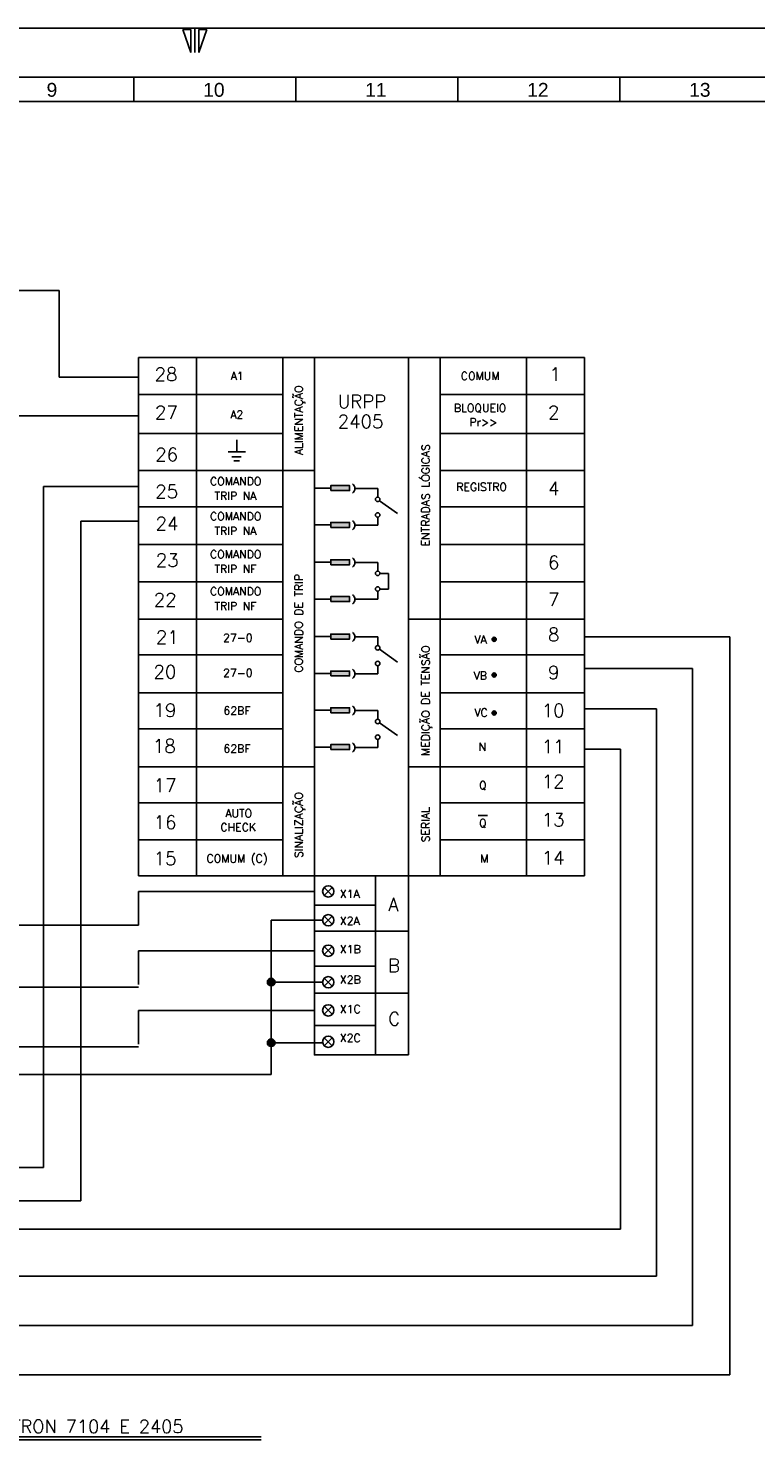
# Model space of a CAD drawing. Header units: millimetres. Extents: x 4701 to 5972, y 985 to 1750.
# Tile 5 of 9: x 5008 to 5156, y 1362 to 1651. Entities that reach past the tile are written whole.
import ezdxf
from ezdxf.enums import TextEntityAlignment as Align

# ---------------------------------------------------------------- set-up
doc = ezdxf.new("R2010")
doc.units = ezdxf.units.MM
for name, color, linetype in [('HACHURAS', 6, 'Continuous'), ('PEN1', 1, 'Continuous'), ('PEN2', 2, 'Continuous'), ('PEN3', 3, 'Continuous'), ('PEN6', 6, 'Continuous'), ('TEXTO 4', 4, 'Continuous'), ('TEXTO3', 3, 'Continuous')]:
    doc.layers.add(name, color=color, linetype=linetype)
doc.styles.add('ROMANS', font='romans.shx', dxfattribs={"height": 1.8})
doc.styles.add('TEXTO STAHL', font='arial.ttf')

msp = doc.modelspace()

# ---------------------------------------------------------------- hatches: boundary and pattern name
at = {"layer": 'PEN1'}
for points in [[(5073.33, 1557.67), (5069.46, 1557.67), (5069.46, 1556.65), (5073.33, 1556.65)], [(5073.33, 1550.14), (5069.46, 1550.14), (5069.46, 1549.11), (5073.33, 1549.11)], [(5073.33, 1542.52), (5069.46, 1542.52), (5069.46, 1541.5), (5073.33, 1541.5)], [(5073.33, 1534.98), (5069.46, 1534.98), (5069.46, 1533.96), (5073.33, 1533.96)], [(5073.33, 1527.28), (5069.46, 1527.28), (5069.46, 1526.26), (5073.33, 1526.26)], [(5073.33, 1519.74), (5069.46, 1519.74), (5069.46, 1518.72), (5073.33, 1518.72)], [(5073.33, 1512.22), (5069.46, 1512.22), (5069.46, 1511.19), (5073.33, 1511.19)], [(5073.33, 1504.68), (5069.46, 1504.68), (5069.46, 1503.65), (5073.33, 1503.65)]]:
    msp.add_hatch(color=256, dxfattribs=at).paths.add_polyline_path(points)
at = {"layer": 'PEN2'}
h = msp.add_hatch(color=256, dxfattribs=at)
h.dxf.hatch_style = 1
h.paths.add_polyline_path([(5103.35, 1526.21, 1), (5102.5, 1526.21, 1)])
h = msp.add_hatch(color=256, dxfattribs=at)
h.dxf.hatch_style = 1
h.paths.add_polyline_path([(5103.35, 1518.92, 1), (5102.5, 1518.92, 1)])
h = msp.add_hatch(color=256, dxfattribs=at)
h.dxf.hatch_style = 1
h.paths.add_polyline_path([(5103.35, 1511.15, 1), (5102.5, 1511.15, 1)])
at = {"layer": 'PEN3'}
h = msp.add_hatch(color=256, dxfattribs=at)
h.paths.add_polyline_path([(5057.27, 1456.87, 0.414214), (5056.48, 1456.08), (5057.27, 1456.08)])
h.paths.add_polyline_path([(5057.27, 1456.87), (5057.27, 1456.08), (5058.06, 1456.08, 0.414214)])
h.paths.add_polyline_path([(5058.06, 1456.08), (5056.48, 1456.08, 1)])
h = msp.add_hatch(color=256, dxfattribs=at)
h.paths.add_polyline_path([(5057.27, 1444.46, 0.414214), (5056.48, 1443.67), (5057.27, 1443.67)])
h.paths.add_polyline_path([(5057.27, 1444.46), (5057.27, 1443.67), (5058.06, 1443.67, 0.414214)])
h.paths.add_polyline_path([(5058.06, 1443.67), (5056.48, 1443.67, 1)])

# ---------------------------------------------------------------- linework, layer by layer
at = {"layer": 'HACHURAS'}
for p, q in [((5079.42, 1554.58), (5083.11, 1551.97)), ((5079.53, 1539.72), (5081.26, 1539.72)), ((5081.26, 1539.72), (5081.26, 1536.51)), ((5081.26, 1536.51), (5079.53, 1536.51)), ((5079.42, 1524.19), (5083.11, 1521.58)), ((5079.42, 1509.12), (5083.11, 1506.51))]:
    msp.add_line(p, q, dxfattribs=at)
at = {"layer": 'PEN1'}
for p, q in [((4700.64, 1651.28), (5541.64, 1651.28)), ((5040.82, 1651), (5039.16, 1651)), ((5040.82, 1646.28), (5039.16, 1651)), ((5040.82, 1646.28), (5040.82, 1651)), ((5041.64, 1651.28), (5041.64, 1646.28)), ((5042.45, 1646.28), (5042.45, 1651)), ((5042.45, 1651), (5044.11, 1651)), ((5042.45, 1646.28), (5044.11, 1651)), ((5029.14, 1636.28), (5029.14, 1641.28)), ((5062.31, 1636.28), (5062.31, 1641.28)), ((5095.47, 1636.28), (5095.47, 1641.28)), ((5128.64, 1636.28), (5128.64, 1641.28)), ((5526.64, 1636.28), (4730.64, 1636.28)), ((5066.13, 1583.9), (5030.08, 1583.9)), ((5030.08, 1583.9), (5030.08, 1477.81)), ((5041.97, 1583.9), (5041.97, 1477.81)), ((5059.63, 1477.81), (5059.63, 1583.9)), ((5066.13, 1477.81), (5066.13, 1583.9)), ((5085.37, 1583.9), (5066.13, 1583.9)), ((5085.37, 1583.9), (5121.43, 1583.9)), ((5085.37, 1477.81), (5085.37, 1583.9)), ((5091.87, 1477.81), (5091.87, 1583.9)), ((5109.54, 1583.9), (5109.54, 1477.81)), ((5121.43, 1583.9), (5121.43, 1477.81)), ((5059.63, 1576.3), (5030.08, 1576.3)), ((5091.87, 1576.3), (5121.43, 1576.3)), ((5059.63, 1568.33), (5030.08, 1568.33)), ((5091.87, 1568.33), (5121.43, 1568.33)), ((5066.13, 1560.75), (5030.08, 1560.75)), ((5091.87, 1560.75), (5121.43, 1560.75)), ((5059.63, 1553.37), (5030.08, 1553.37)), ((5091.87, 1553.37), (5121.43, 1553.37)), ((5059.63, 1545.6), (5030.08, 1545.6)), ((5091.87, 1545.6), (5121.43, 1545.6)), ((5059.63, 1538.02), (5030.08, 1538.02)), ((5091.87, 1538.02), (5121.43, 1538.02)), ((5059.63, 1530.36), (5030.08, 1530.36)), ((5085.37, 1530.36), (5121.43, 1530.36)), ((5059.63, 1523.07), (5030.08, 1523.07)), ((5091.87, 1523.07), (5121.43, 1523.07)), ((5059.63, 1515.29), (5030.08, 1515.29)), ((5091.87, 1515.29), (5121.43, 1515.29)), ((5059.63, 1507.91), (5030.08, 1507.91)), ((5091.87, 1507.91), (5121.43, 1507.91)), ((5066.13, 1500.14), (5030.08, 1500.14)), ((5085.37, 1500.14), (5121.43, 1500.14)), ((5059.63, 1492.76), (5030.08, 1492.76)), ((5091.87, 1492.76), (5121.43, 1492.76)), ((5059.63, 1485.18), (5030.08, 1485.18)), ((5091.87, 1485.18), (5121.43, 1485.18)), ((5066.13, 1477.81), (5030.08, 1477.81)), ((5078.6, 1477.81), (5078.6, 1441.18)), ((5085.37, 1477.81), (5121.43, 1477.81)), ((5068.13, 1475.47), (5069.76, 1473.83)), ((5068.13, 1473.83), (5069.76, 1475.47)), ((5078.6, 1471.85), (5066.13, 1471.85)), ((5068.13, 1469.54), (5069.76, 1467.91)), ((5068.13, 1467.91), (5069.76, 1469.54)), ((5068.13, 1463.33), (5069.76, 1461.7)), ((5068.13, 1461.7), (5069.76, 1463.33)), ((5078.6, 1459.33), (5066.13, 1459.33)), ((5068.13, 1456.86), (5069.76, 1455.23)), ((5068.13, 1455.23), (5069.76, 1456.86)), ((5068.13, 1451.12), (5069.76, 1449.49)), ((5068.13, 1449.49), (5069.76, 1451.12)), ((5078.6, 1447.17), (5066.13, 1447.17)), ((5068.13, 1444.69), (5069.76, 1443.05)), ((5068.13, 1443.05), (5069.76, 1444.69))]:
    msp.add_line(p, q, dxfattribs=at)
at = {"layer": 'PEN1', "color": 1}
msp.add_line((5055.2, 1362.42), (4938, 1362.42), dxfattribs=at)
at = {"layer": 'PEN1'}
for points in [[(5069.46, 1556.65), (5073.33, 1556.65), (5073.33, 1557.67), (5069.46, 1557.67)], [(5069.46, 1549.11), (5073.33, 1549.11), (5073.33, 1550.14), (5069.46, 1550.14)], [(5069.46, 1541.5), (5073.33, 1541.5), (5073.33, 1542.52), (5069.46, 1542.52)], [(5069.46, 1533.96), (5073.33, 1533.96), (5073.33, 1534.98), (5069.46, 1534.98)], [(5069.46, 1526.26), (5073.33, 1526.26), (5073.33, 1527.28), (5069.46, 1527.28)], [(5069.46, 1518.72), (5073.33, 1518.72), (5073.33, 1519.74), (5069.46, 1519.74)], [(5069.46, 1511.19), (5073.33, 1511.19), (5073.33, 1512.22), (5069.46, 1512.22)], [(5069.46, 1503.65), (5073.33, 1503.65), (5073.33, 1504.68), (5069.46, 1504.68)], [(5085.37, 1453.84), (5066.13, 1453.84), (5066.13, 1466.5), (5085.37, 1466.5)], [(5085.37, 1441.18), (5066.13, 1441.18), (5066.13, 1453.84), (5085.37, 1453.84)]]:
    msp.add_lwpolyline(points, close=True, dxfattribs=at)
for points in [[(5066.13, 1441.18), (5066.13, 1477.81), (5085.37, 1477.81), (5085.37, 1441.18)], [(5066.13, 1441.18), (5085.37, 1441.18)]]:
    msp.add_lwpolyline(points, dxfattribs=at)
for centre, radius in [((5079.07, 1554.87), 0.463), ((5079.07, 1551.66), 0.463), ((5079.07, 1539.72), 0.463), ((5079.07, 1536.51), 0.463), ((5079.07, 1524.48), 0.463), ((5079.07, 1521.27), 0.463), ((5079.07, 1509.41), 0.463), ((5079.07, 1506.2), 0.463), ((5068.95, 1474.65), 1.16), ((5068.95, 1468.73), 1.16), ((5068.95, 1462.51), 1.16), ((5068.95, 1456.05), 1.16), ((5068.95, 1450.3), 1.16), ((5068.95, 1443.87), 1.16)]:
    msp.add_circle(centre, radius, dxfattribs=at)
for centre in [(5073.29, 1557.1), (5073.29, 1549.56), (5073.29, 1541.95), (5073.29, 1534.41), (5073.29, 1526.71), (5073.29, 1519.17), (5073.29, 1511.64), (5073.29, 1504.1)]:
    msp.add_arc(centre, 1.13, 303.7367, 56.2633, dxfattribs=at)
at = {"layer": 'PEN2'}
for p, q in [((5050.23, 1564.59), (5050.23, 1567.08)), ((5048.46, 1564.59), (5052.01, 1564.59)), ((5049.2, 1563.6), (5051.15, 1563.6)), ((5049.65, 1562.73), (5050.79, 1562.73)), ((5099.62, 1490.17), (5101.56, 1490.17))]:
    msp.add_line(p, q, dxfattribs=at)
for centre in [(5102.92, 1526.21), (5102.92, 1518.92), (5102.92, 1511.15)]:
    msp.add_circle(centre, 0.426, dxfattribs=at)
at = {"layer": 'PEN3'}
for p, q in [((4867.02, 1597.63), (5013.87, 1597.63)), ((5013.87, 1597.63), (5013.87, 1579.86)), ((5013.87, 1579.86), (5030.08, 1579.86)), ((5004.51, 1571.99), (5030.08, 1571.99)), ((5030.08, 1557.53), (5010.65, 1557.53)), ((5010.65, 1557.53), (5010.65, 1418.14)), ((5030.08, 1550.42), (5018.29, 1550.42)), ((5018.29, 1550.42), (5018.29, 1411.31)), ((5121.43, 1526.75), (5151.19, 1526.75)), ((5151.19, 1526.75), (5151.19, 1375.72)), ((5121.43, 1520.27), (5143.52, 1520.27)), ((5143.52, 1520.27), (5143.52, 1385.8)), ((5121.43, 1512.02), (5136.15, 1512.02)), ((5136.15, 1512.02), (5136.15, 1395.87)), ((5121.43, 1503.77), (5128.79, 1503.77)), ((5128.78, 1503.77), (5128.78, 1405.52)), ((5030.08, 1467.73), (5030.08, 1474.65)), ((5030.08, 1474.65), (5066.13, 1474.65)), ((4936.21, 1467.73), (5030.08, 1467.73)), ((5067.79, 1468.73), (5057.27, 1468.73)), ((5057.27, 1468.73), (5057.27, 1437.16)), ((5030.08, 1455.6), (5030.08, 1462.51)), ((5030.08, 1462.51), (5066.13, 1462.51)), ((5067.79, 1456.08), (5057.27, 1456.08)), ((4936.21, 1455.05), (5030.08, 1455.05)), ((5030.08, 1443.39), (5030.08, 1450.3)), ((5030.08, 1450.3), (5066.13, 1450.3)), ((4936.21, 1442.85), (5030.08, 1442.85)), ((5067.79, 1443.67), (5057.27, 1443.67)), ((5057.27, 1437.16), (4936.3, 1437.16)), ((5010.65, 1418.14), (4891.12, 1418.14)), ((5018.29, 1411.31), (4884.23, 1411.31)), ((5128.78, 1405.52), (4793, 1405.52)), ((5136.15, 1395.87), (4811.84, 1395.87)), ((5143.52, 1385.8), (4811.84, 1385.8)), ((4809.32, 1375.72), (5151.19, 1375.72))]:
    msp.add_line(p, q, dxfattribs=at)
for centre in [(5057.27, 1456.08), (5057.27, 1443.67)]:
    msp.add_circle(centre, 0.788, dxfattribs=at)
at = {"layer": 'PEN6'}
msp.add_line((5531.64, 1641.28), (4725.64, 1641.28), dxfattribs=at)
at = {"layer": 'TEXTO 4', "linetype": 'Continuous', "ltscale": 50}
msp.add_line((5055.19, 1363.05), (4938, 1363.05), dxfattribs=at)
at = {"layer": 'TEXTO3'}
for p, q in [((5066.13, 1557.16), (5069.46, 1557.16)), ((5074.42, 1557.1), (5079.07, 1557.1)), ((5079.07, 1557.1), (5079.07, 1555.33)), ((5079.07, 1551.2), (5079.07, 1549.56)), ((5066.13, 1549.62), (5069.46, 1549.62)), ((5074.42, 1549.56), (5079.07, 1549.56)), ((5066.13, 1542.01), (5069.46, 1542.01)), ((5074.42, 1541.95), (5079.07, 1541.95)), ((5079.07, 1541.95), (5079.07, 1540.18)), ((5066.13, 1534.47), (5069.46, 1534.47)), ((5074.42, 1534.41), (5079.07, 1534.41)), ((5079.07, 1536.04), (5079.07, 1534.41)), ((5066.13, 1526.77), (5069.46, 1526.77)), ((5074.42, 1526.71), (5079.07, 1526.71)), ((5079.07, 1526.71), (5079.07, 1524.94)), ((5079.07, 1520.8), (5079.07, 1519.17)), ((5066.13, 1519.23), (5069.46, 1519.23)), ((5074.42, 1519.17), (5079.07, 1519.17)), ((5066.13, 1511.7), (5069.46, 1511.7)), ((5074.42, 1511.64), (5079.07, 1511.64)), ((5079.07, 1511.64), (5079.07, 1509.87)), ((5079.07, 1505.74), (5079.07, 1504.1)), ((5066.13, 1504.16), (5069.46, 1504.16)), ((5074.42, 1504.1), (5079.07, 1504.1))]:
    msp.add_line(p, q, dxfattribs=at)

# ---------------------------------------------------------------- texts
at = {"layer": 'PEN1', "style": 'TEXTO STAHL'}
for s, height, p in [('9', 2.83, (5012.37, 1638.67)), ('10', 2.832, (5045.53, 1638.67)), ('11', 2.832, (5078.7, 1638.67)), ('12', 2.832, (5111.87, 1638.67)), ('13', 2.832, (5145.03, 1638.67))]:
    msp.add_text(s, height=height, dxfattribs=at).set_placement(p, align=Align.MIDDLE_CENTER)
at = {"layer": 'PEN2', "style": 'ROMANS'}
for s, height, p in [('A1', 1.638, (5048.98, 1579.3)), ('COMUM', 1.638, (5096.09, 1579.3)), ('BLOQUEIO', 1.638, (5094.68, 1572.75)), ('A2', 1.638, (5048.9, 1571.39)), ('Pr>>', 1.638, (5097.85, 1569.82)), ('COMANDO', 1.638, (5044.73, 1557.75)), ('REGISTRO', 1.638, (5095.16, 1556.59)), ('TRIP NA', 1.638, (5045.67, 1554.75)), ('COMANDO', 1.638, (5044.73, 1550.58)), ('TRIP NA', 1.638, (5045.67, 1547.58)), ('COMANDO', 1.638, (5044.73, 1542.8)), ('TRIP NF', 1.638, (5045.67, 1539.8)), ('COMANDO', 1.638, (5044.73, 1535.23)), ('TRIP NF', 1.638, (5045.67, 1532.22)), ('27-0', 1.638, (5047.42, 1525.73)), ('VA', 1.638, (5098.87, 1525.36)), ('27-0', 1.638, (5047.42, 1518.56)), ('VB', 1.638, (5098.72, 1517.98)), ('62BF', 1.638, (5047.49, 1510.82)), ('VC', 1.638, (5098.88, 1510.41)), ('N', 1.64, (5099.74, 1503.39)), ('62BF', 1.638, (5047.49, 1503.04)), ('Q', 1.64, (5099.82, 1495.54)), ('AUTO', 1.638, (5047.88, 1489.8)), ('CHECK', 1.638, (5046.87, 1486.96)), ('Q', 1.64, (5099.82, 1487.8)), ('COMUM (C)', 1.638, (5044.03, 1480.55)), ('M', 1.64, (5100.08, 1480.55)), ('X1A', 1.638, (5071.32, 1473.31)), ('X2A', 1.638, (5071.32, 1467.82)), ('X1B', 1.638, (5071.32, 1461.99)), ('X2B', 1.638, (5071.32, 1455.76)), ('X1C', 1.638, (5071.32, 1449.75)), ('X2C', 1.638, (5071.32, 1443.84))]:
    msp.add_text(s, height=height, dxfattribs=at).set_placement(p)
for s, p in [('ALIMENTAÇÃO', (5063.72, 1563.95)), ('ENTRADAS LÓGICAS', (5089.71, 1545.27)), ('COMANDO DE TRIP', (5063.72, 1519.41)), ('MEDIÇÃO DE TENSÃO', (5089.71, 1502.37)), ('SINALIZAÇÃO', (5063.72, 1481.48)), ('SERIAL', (5089.71, 1484.69))]:
    msp.add_text(s, height=1.638, rotation=90, dxfattribs=at).set_placement(p)
at = {"layer": 'PEN3', "style": 'ROMANS'}
for s, p in [('28', (5033.39, 1579.1)), ('1', (5114.25, 1579.1)), ('URPP', (5070.89, 1573.54)), ('27', (5033.46, 1571.29)), ('2405', (5070.89, 1569.44)), ('2', (5113.94, 1571.29)), ('26', (5033.53, 1562.67)), ('25', (5033.53, 1555.1)), ('4', (5113.94, 1555.74)), ('24', (5033.6, 1548.56)), ('23', (5033.64, 1541.04)), ('6', (5113.94, 1540.59)), ('22', (5033.23, 1532.96)), ('7', (5113.94, 1533.01)), ('8', (5113.94, 1525.84)), ('21', (5033.66, 1525.28)), ('20', (5033.17, 1518.2)), ('9', (5113.94, 1518.06)), ('19', (5033.17, 1510.33)), ('10', (5112.67, 1510.28)), ('18', (5033.04, 1503.03)), ('11', (5112.67, 1502.9)), ('17', (5033.2, 1494.98)), ('12', (5112.67, 1495.74)), ('13', (5112.67, 1487.95)), ('16', (5033.2, 1487.41)), ('15', (5033.2, 1480.03)), ('14', (5112.67, 1480.17)), ('A', (5081.24, 1470.61)), ('B', (5081.19, 1458.11)), ('C', (5081.24, 1447.19))]:
    msp.add_text(s, height=2.73, dxfattribs=at).set_placement(p)
at = {"layer": 'TEXTO 4', "linetype": 'Continuous', "ltscale": 50, "style": 'ROMANS'}
msp.add_text('DIAGRAMA COMANDO DOS RELÉS PEXTRON 7104 E 2405', height=2.666, dxfattribs=at).set_placement((4937.62, 1363.81))

doc.saveas('drawing.dxf')
